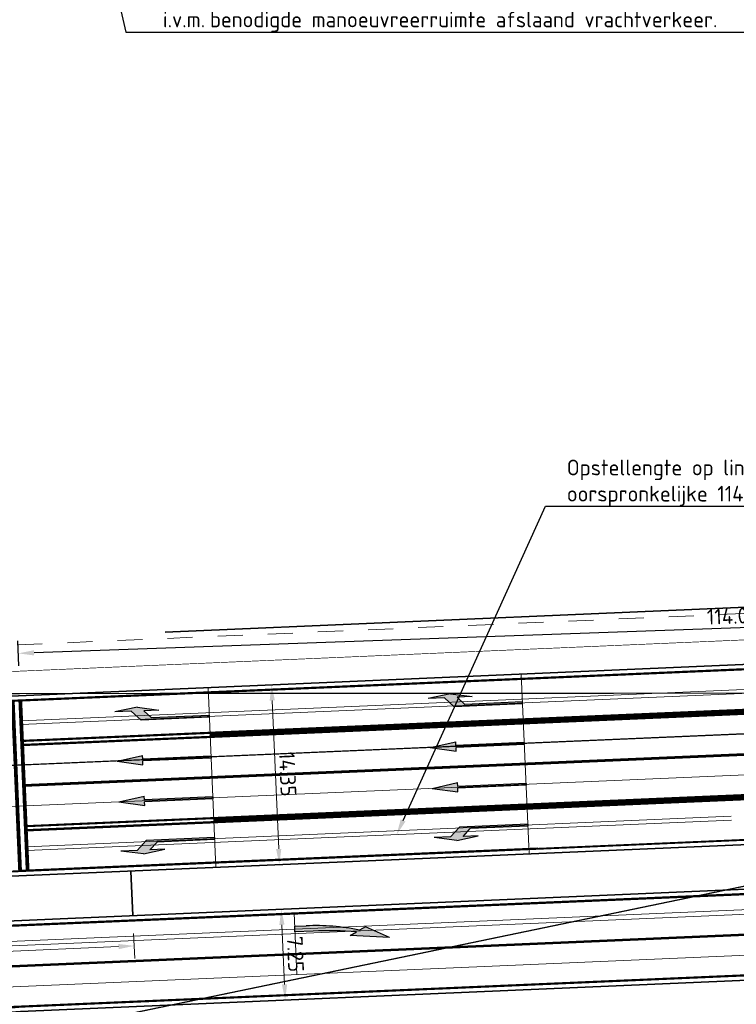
# Model space of a CAD drawing. Header units: metres. Extents: x 170926 to 172327, y 405849 to 407908.
# Tile 10 of 19: x 171432 to 171489, y 406611 to 406689. Entities that reach past the tile are written whole.
import ezdxf
from ezdxf import colors
from ezdxf.entities.mleader import LeaderData, LeaderLine
from ezdxf.math import Vec2, Vec3

# ---------------------------------------------------------------- set-up
doc = ezdxf.new("R2010")
doc.units = ezdxf.units.M
for name, pattern in [('VW-1-1_STREEP', [2, 1, -1]), ('VW-1-3_STREEP', [4, 1, -3]), ('VW-3-3_STREEP', [6, 3, -3]), ('VW-3-9_STREEP', [12, 3, -9]), ('XX-HIDDEN', [4, 2, -2])]:
    doc.linetypes.add(name, pattern=pattern)
doc.layers.get('Defpoints').update_dxf_attribs({"color": 211, "lineweight": 25})
for name, color, linetype, lineweight in [('N-WE-KW-KUNSTWERK_GELUIDSWERING-G', 7, 'KW-SCHERM', 35), ('N-WE-VH-KANTVERHARDING-G', 210, 'Continuous', 35), ('N-WE-VH-VERHARDING_HALFVERHARDING-G', 34, 'XX-HIDDEN', 35), ('N-WE-VW-MARKERING_DWARS_STOPSTREEP_030-G', 7, 'Continuous', 25), ('N-WE-VW-MARKERING_LANGS_STREEP_11_15-G', 7, 'VW-1-1_STREEP', 13), ('N-WE-VW-MARKERING_LANGS_STREEP_13_015-G', 7, 'VW-1-3_STREEP', 13), ('N-WE-VW-MARKERING_LANGS_STREEP_13_45-G', 7, 'VW-1-3_STREEP', 50), ('N-WE-VW-MARKERING_LANGS_STREEP_33_15-G', 7, 'VW-3-3_STREEP', 13), ('N-WE-VW-MARKERING_LANGS_STREEP_39_15-G', 7, 'VW-3-9_STREEP', 13), ('N-WE-VW-MARKERING_LANGS_STREEP_DOORGETROKKEN_15-G', 7, 'Continuous', 13), ('N-WE-VW-MARKERING_PIJL-S-500', 7, 'Continuous', 25), ('N-WE-VW-OPRIJZICHT-G', 10, 'XX-HIDDEN', 13), ('X-XX-AL-M-500', 7, 'Continuous', 18), ('X-XX-AL-T25-500', 7, 'Continuous', 25)]:
    doc.layers.add(name, color=color, linetype=linetype, lineweight=lineweight)
doc.layers.add('N-WE-VW-OBSTAKELVRIJEZONE-G', color=140, linetype='XX-HIDDEN', lineweight=18, plot=False)
doc.layers.add('X-XX-AL-HULPLIJN-G', color=7, linetype='Continuous', lineweight=18, plot=False)
doc.styles.add('NLCS-ISO-M500-T25', font='NLCS-ISO.ttf', dxfattribs={"height": 1.25})
doc.linetypes.add('KW-SCHERM', pattern='A,8,-2,[18,Afdeling.shx,S=1,R=0,X=0,Y=0],-2', length=12)
doc.dimstyles.new('NLCS-M500-T25-PIJL_L2_H1', dxfattribs={"dimscale": 0.5, "dimtxt": 2.5, "dimasz": 2.5, "dimexe": 2, "dimexo": 2, "dimgap": 0.7, "dimtad": 1, "dimzin": 0, "dimdsep": 46, "dimtxsty": 'NLCS-ISO-M500-T25', "dimcen": 0, "dimdle": 2, "dimclrd": 256, "dimclre": 256, "dimclrt": 256, "dimadec": 1, "dimazin": 0, "dimtfac": 1, "dimtdec": 3, "dimtofl": 0, "dimtmove": 0, "dimatfit": 3, "dimfxl": 2, "dimfxlon": 1, "dimtfillclr": 256, "dimtolj": 1, "dimtzin": 0, "dimlwd": -1, "dimlwe": -1, "dimarcsym": 0})

# ---------------------------------------------------------------- blocks, each defined once
blk = doc.blocks.new('*D1804')
at = {"layer": 'Defpoints', "transparency": 16777216}
for p, q in [((171546.041, 406641.636), (171545.971, 406643.634)), ((171544.757, 406642.591), (171433.321, 406638.666)), ((171432.107, 406637.623), (171432.037, 406639.622))]:
    blk.add_line(p, q, dxfattribs=at)
at = {"layer": 'Defpoints', "color": 0, "transparency": 16777216}
for p in [(171432.072, 406638.622), (171546.125, 406639.267), (171432.191, 406635.254)]:
    blk.add_point(p, dxfattribs=at)
at = {"layer": 'Defpoints', "transparency": 16777216}
for points in [[(171544.75, 406642.799), (171544.764, 406642.383), (171546.006, 406642.635)], [(171433.314, 406638.875), (171433.329, 406638.458), (171432.072, 406638.622)]]:
    blk.add_solid(points, dxfattribs=at)
at = {"layer": 'Defpoints', "transparency": 16777216, "insert": (171489.005, 406641.603), "char_height": 1.25, "attachment_point": 5, "rotation": 2.01704, "style": 'NLCS-ISO-M500-T25'}
blk.add_mtext('\\A1;114.00', dxfattribs=at)
blk = doc.blocks.new('*D1794')
at = {"layer": 'Defpoints', "color": 0, "transparency": 16777216}
for p in [(171441.093, 406620.143), (171416.117, 406619.066), (171441.302, 406615.309)]:
    blk.add_point(p, dxfattribs=at)
at = {"layer": 'X-XX-AL-M-500', "transparency": 16777216}
for p, q in [((171441.259, 406616.309), (171441.345, 406614.31)), ((171416.282, 406615.232), (171416.368, 406613.233)), ((171417.574, 406614.286), (171440.053, 406615.256))]:
    blk.add_line(p, q, dxfattribs=at)
for points in [[(171440.044, 406615.464), (171440.062, 406615.047), (171441.302, 406615.309)], [(171417.565, 406614.495), (171417.583, 406614.078), (171416.325, 406614.233)]]:
    blk.add_solid(points, dxfattribs=at)
at = {"layer": 'X-XX-AL-M-500', "transparency": 16777216, "insert": (171428.771, 406615.745), "char_height": 1.25, "attachment_point": 5, "rotation": 2.46891, "style": 'NLCS-ISO-M500-T25'}
blk.add_mtext('\\A1;25.00', dxfattribs=at)
blk = doc.blocks.new('N-SVW-MARKERING_PIJL_VERDRIJF_RE_7.5')
at = {"linetype": 'Continuous'}
blk.add_hatch(color=256, dxfattribs=at).paths.add_polyline_path([(7.5, -0.985), (5.63, -0.065), (5.15, -0.305, 0.06388), (0.9, 0.225), (0, 0.225), (0, -0.225), (1.44, -0.225, -0.028877), (4.9, -0.425), (4.38, -0.695)])
for p, q in [((0, 0.225), (0.9, 0.225)), ((0, -0.225), (0, 0.225)), ((1.44, -0.225), (0, -0.225)), ((4.38, -0.695), (4.9, -0.425)), ((7.5, -0.985), (4.38, -0.695)), ((5.63, -0.065), (5.15, -0.305)), ((7.5, -0.985), (5.63, -0.065))]:
    blk.add_line(p, q, dxfattribs=at)
for centre, radius, start, end in [((0.959, -16.605), 16.83, 75.58141, 90.20174), ((1.44, -30.255), 30.03, 83.38368, 89.99989)]:
    blk.add_arc(centre, radius, start, end, dxfattribs=at)
blk = doc.blocks.new('*D1791')
at = {"layer": 'Defpoints', "color": 0, "transparency": 16777216}
for p in [(171452.261, 406636.12), (171452.261, 406636.12), (171452.88, 406621.783)]:
    blk.add_point(p, dxfattribs=at)
at = {"layer": 'X-XX-AL-M-500', "transparency": 16777216}
for p, q in [((171452.261, 406636.12), (171451.262, 406636.077)), ((171452.826, 406623.032), (171452.315, 406634.871)), ((171452.88, 406621.783), (171451.88, 406621.74))]:
    blk.add_line(p, q, dxfattribs=at)
for points in [[(171452.523, 406634.88), (171452.107, 406634.862), (171452.261, 406636.12)], [(171453.034, 406623.041), (171452.618, 406623.023), (171452.88, 406621.783)]]:
    blk.add_solid(points, dxfattribs=at)
at = {"layer": 'X-XX-AL-M-500', "transparency": 16777216, "insert": (171453.545, 406628.993), "char_height": 1.25, "attachment_point": 5, "rotation": 272.46891, "style": 'NLCS-ISO-M500-T25'}
blk.add_mtext('\\A1;14.35', dxfattribs=at)
blk = doc.blocks.new('*D1790')
at = {"layer": 'Defpoints', "color": 0, "transparency": 16777216}
for p in [(171453.032, 406618.236), (171453.345, 406610.993), (171453.345, 406610.993)]:
    blk.add_point(p, dxfattribs=at)
at = {"layer": 'X-XX-AL-M-500', "transparency": 16777216}
for p, q in [((171453.032, 406618.236), (171454.032, 406618.279)), ((171453.086, 406616.987), (171453.291, 406612.242)), ((171453.345, 406610.993), (171454.344, 406611.036))]:
    blk.add_line(p, q, dxfattribs=at)
for points in [[(171453.294, 406616.996), (171452.878, 406616.978), (171453.032, 406618.236)], [(171453.499, 406612.251), (171453.083, 406612.233), (171453.345, 406610.993)]]:
    blk.add_solid(points, dxfattribs=at)
at = {"layer": 'X-XX-AL-M-500', "transparency": 16777216, "insert": (171454.163, 406614.657), "char_height": 1.25, "attachment_point": 5, "rotation": 272.46891, "style": 'NLCS-ISO-M500-T25'}
blk.add_mtext('\\A1;7.25', dxfattribs=at)
blk = doc.blocks.new('N-SVW-MARKERING_PIJL_LA_7.5')
blk.add_hatch(color=256).paths.add_polyline_path([(4, 0.675), (5.196, 0.675), (4.596, 0.075), (0, 0.075), (0, -0.075), (5.45, -0.075), (6.2, 0.675), (7.5, 0.675), (5.7, 0.975)])
for p, q in [((5.7, 0.975), (4, 0.675)), ((5.7, 0.975), (7.5, 0.675)), ((0, 0.075), (4.596, 0.075)), ((0, -0.075), (0, 0.075)), ((4, 0.675), (5.196, 0.675)), ((5.196, 0.675), (4.596, 0.075)), ((6.2, 0.675), (5.45, -0.075)), ((6.2, 0.675), (7.5, 0.675)), ((0, -0.075), (5.45, -0.075))]:
    blk.add_line(p, q)
blk = doc.blocks.new('N-SVW-MARKERING_PIJL_RA_7.5')
blk.add_hatch(color=256).paths.add_polyline_path([(5.196, -0.675), (4, -0.675), (5.7, -0.975), (7.5, -0.675), (6.2, -0.675), (5.45, 0.075), (0, 0.075), (0, -0.075), (4.596, -0.075)])
for p, q in [((0, 0.075), (5.45, 0.075)), ((0, 0.075), (0, -0.075)), ((6.2, -0.675), (5.45, 0.075)), ((0, -0.075), (4.596, -0.075)), ((4, -0.675), (5.196, -0.675)), ((5.7, -0.975), (4, -0.675)), ((5.196, -0.675), (4.596, -0.075)), ((5.7, -0.975), (7.5, -0.675)), ((6.2, -0.675), (7.5, -0.675))]:
    blk.add_line(p, q)
blk = doc.blocks.new('N-SVW-MARKERING_PIJL_RD_7.5')
blk.add_hatch(color=256).paths.add_polyline_path([(5.45, 0.375), (5.45, 0.075), (0, 0.075), (0, -0.075), (5.45, -0.075), (5.45, -0.375), (7.5, 0)])
for p, q in [((0, 0.075), (5.45, 0.075)), ((0, -0.075), (0, 0.075)), ((5.45, 0.375), (5.45, 0.075)), ((7.5, 0), (5.45, 0.375)), ((7.5, 0), (5.45, -0.375)), ((0, -0.075), (5.45, -0.075)), ((5.45, -0.075), (5.45, -0.375))]:
    blk.add_line(p, q)

msp = doc.modelspace()

# ---------------------------------------------------------------- linework, layer by layer
at = {"layer": 'N-WE-KW-KUNSTWERK_GELUIDSWERING-G', "transparency": 33554687, "flags": 128}
msp.add_lwpolyline([(171714.57, 406655.029), (171602.952, 406645.434, -0.002686), (171581.589, 406643.714), (171564.027, 406644.228), (171546.032, 406644.917, -0.003538), (171517.88, 406643.503), (171443.764, 406640.307)], format="xyb", dxfattribs=at)
at = {"layer": 'N-WE-VH-KANTVERHARDING-G'}
for points in [[(171840.62, 406661.297), (171603.342, 406640.901, -0.002715), (171581.693, 406639.159), (171563.874, 406639.681), (171546.075, 406640.362, -0.003511), (171518.076, 406638.957), (171431.459, 406635.223)], [(171841.263, 406653.825), (171750.437, 406646.017, 0.034651), (171641.068, 406628.926, -0.045332), (171533.396, 406614.445), (171432.251, 406610.083, 0.410709), (171417.904, 406594.631), (171419.1, 406556.201), (171419.278, 406552.898), (171414.9, 406529.783)], [(171423.094, 406616.945), (171533.084, 406621.688, 0.025031), (171592.176, 406627.208), (171610.079, 406628.242), (171627.996, 406629.823, 0.005256), (171640.256, 406632.484, -0.01791), (171696.764, 406643.263)]]:
    msp.add_lwpolyline(points, format="xyb", dxfattribs=at)
for points in [[(171492.77, 406623.503), (171419.701, 406620.352)], [(171441.045, 406621.273), (171441.198, 406617.726)]]:
    msp.add_lwpolyline(points, dxfattribs=at)
at = {"layer": 'N-WE-VH-VERHARDING_HALFVERHARDING-G', "const_width": 0.05, "flags": 128}
msp.add_lwpolyline([(171840.453, 406663.24), (171603.175, 406642.844, -0.002703), (171581.649, 406641.111), (171563.94, 406641.629), (171546.057, 406642.314, -0.003523), (171517.992, 406640.906), (171423.986, 406636.852)], format="xyb", dxfattribs=at)
at = {"layer": 'N-WE-VW-MARKERING_DWARS_STOPSTREEP_030-G', "transparency": 33554687, "const_width": 0.3, "flags": 128}
for points in [[(171431.624, 406634.854), (171432.21, 406621.267)], [(171432.224, 406634.88), (171432.809, 406621.293)]]:
    msp.add_lwpolyline(points, dxfattribs=at)
at = {"layer": 'N-WE-VW-MARKERING_LANGS_STREEP_11_15-G', "ltscale": 2, "const_width": 0.15, "flags": 128}
msp.add_lwpolyline([(171382.858, 406611.582), (171432.394, 406613.718)], dxfattribs=at)
at = {"layer": 'N-WE-VW-MARKERING_LANGS_STREEP_13_015-G', "ltscale": 2, "const_width": 0.15, "flags": 128}
msp.add_lwpolyline([(171674.077, 406643.343), (171603.653, 406637.289, -0.010664), (171518.385, 406631.789), (171432.516, 406628.087)], format="xyb", dxfattribs=at)
at = {"layer": 'N-WE-VW-MARKERING_LANGS_STREEP_13_45-G', "ltscale": 2, "const_width": 0.45, "flags": 128}
msp.add_lwpolyline([(171579.529, 406638.772, -0.007675), (171518.239, 406635.186), (171447.356, 406632.13)], format="xyb", dxfattribs=at)
msp.add_lwpolyline([(171526.557, 406628.738), (171447.649, 406625.336)], dxfattribs=at)
at = {"layer": 'N-WE-VW-MARKERING_LANGS_STREEP_33_15-G', "ltscale": 2, "flags": 128}
msp.add_lwpolyline([(171840.653, 406660.923, 0.15, 0.15, 0), (171676.932, 406646.85, 0.15, 0.15, 0), (171603.374, 406640.527, 0.15, 0.15, -0.002718), (171581.702, 406638.783, 0.15, 0.15, 0), (171563.861, 406639.306, 0.15, 0.15, 0), (171546.079, 406639.986, 0.15, 0.15, -0.003509), (171518.092, 406638.583, 0.15, 0.15, 0), (171431.476, 406634.848, 0.15, 0.15, -0.42342), (171415.439, 406650.023, 0.15, 0.15, 0)], format="xyseb", dxfattribs=at)
at = {"layer": 'N-WE-VW-MARKERING_LANGS_STREEP_33_15-G', "ltscale": 2, "const_width": 0.15, "flags": 128}
msp.add_lwpolyline([(171841.231, 406654.198), (171750.405, 406646.391, 0.022958), (171677.615, 406636.752, 0.011684), (171640.984, 406629.291, -0.045332), (171533.38, 406614.819), (171432.235, 406610.458, 0.410709), (171417.529, 406594.619)], format="xyb", dxfattribs=at)
at = {"layer": 'N-WE-VW-MARKERING_LANGS_STREEP_39_15-G', "ltscale": 2, "const_width": 0.15, "flags": 128}
msp.add_lwpolyline([(171432.394, 406613.718), (171533.24, 406618.066, 0.003352), (171541.231, 406618.464, 0.003352)], format="xyb", dxfattribs=at)
at = {"layer": 'N-WE-VW-MARKERING_LANGS_STREEP_DOORGETROKKEN_15-G', "flags": 128}
msp.add_lwpolyline([(171753.649, 406650.534, 0.15, 0.15, 0), (171677.534, 406643.991, 0.15, 0.15, 0), (171641.975, 406637.322, 0.15, 0.15, 0), (171603.931, 406634.051, 0.15, 0.15, -0.009447), (171528.286, 406628.987, 0.15, 0.15, 0), (171492.735, 406623.877, 0.15, 0.15, 0), (171419.685, 406620.727, 0.15, 0.15, 0.047537), (171416.796, 406620.325, 0.15, 0.15, 0.728184), (171416.589, 406617.716, 0.15, 0.15, 0.108933), (171423.11, 406616.571, 0.15, 0.15, 0), (171533.1, 406621.313, 0.15, 0.15, 0.025024), (171592.213, 406626.834, 0.15, 0.15, 0), (171610.106, 406627.868, 0.15, 0.15, 0), (171628.05, 406629.451, 0, 0, 0)], format="xyseb", dxfattribs=at)
at = {"layer": 'N-WE-VW-MARKERING_LANGS_STREEP_DOORGETROKKEN_15-G', "const_width": 0.15, "flags": 128}
for points in [[(171432.364, 406631.633), (171447.35, 406632.279)], [(171432.376, 406631.334), (171447.363, 406631.98)], [(171447.643, 406625.486), (171432.656, 406624.84)], [(171447.655, 406625.186), (171432.669, 406624.54)]]:
    msp.add_lwpolyline(points, dxfattribs=at)
at = {"layer": 'N-WE-VW-OBSTAKELVRIJEZONE-G'}
msp.add_lwpolyline([(171840.274, 406665.332), (171602.995, 406644.936, -0.002689), (171581.601, 406643.213), (171564.01, 406643.728), (171546.037, 406644.416, -0.003535), (171517.901, 406643.004), (171421.043, 406638.827)], format="xyb", dxfattribs=at)
at = {"layer": 'N-WE-VW-OPRIJZICHT-G', "const_width": 0.1, "flags": 128}
for points in [[(171557.175, 406635.492, -0.004861), (171518.314, 406633.437), (171402.335, 406628.437), (171402.035, 406635.405)], [(171412.778, 406628.887), (171413.838, 406604.285), (171567.606, 406636.172, -0.006166), (171518.314, 406633.437)]]:
    msp.add_lwpolyline(points, format="xyb", close=True, dxfattribs=at)
at = {"layer": 'X-XX-AL-HULPLIJN-G', "flags": 128}
msp.add_lwpolyline([(171840.659, 406660.849), (171676.938, 406646.776), (171603.381, 406640.453, -0.002718), (171581.704, 406638.708), (171563.859, 406639.231), (171546.079, 406639.911, -0.003509), (171518.095, 406638.508), (171429.899, 406634.705)], format="xyb", dxfattribs=at)
at = {"layer": 'X-XX-AL-HULPLIJN-G'}
for points in [[(171840.792, 406659.304), (171603.513, 406638.908, -0.010664), (171518.315, 406633.412), (171432.446, 406629.71)], [(171382.928, 406609.959), (171533.31, 406616.443, 0.045332), (171640.623, 406630.876, -0.034651), (171750.266, 406648.01), (171841.092, 406655.817)], [(171382.995, 406608.41), (171533.376, 406614.894, 0.045332), (171640.967, 406629.364, -0.034651), (171750.399, 406646.466), (171841.224, 406654.273)], [(171382.998, 406608.335), (171533.38, 406614.819, 0.045332), (171640.984, 406629.291, -0.034651), (171750.405, 406646.391), (171841.231, 406654.198)], [(171674.071, 406643.418), (171603.646, 406637.364, -0.010664), (171518.382, 406631.864), (171432.513, 406628.162)], [(171674.077, 406643.343), (171603.653, 406637.289, -0.010664), (171518.385, 406631.789), (171447.503, 406628.733)], [(171674.083, 406643.268), (171603.659, 406637.215, -0.010664), (171518.388, 406631.714), (171432.52, 406628.012)], [(171658.026, 406640.332), (171603.792, 406635.67, -0.010664), (171518.455, 406630.166), (171412.919, 406625.615)], [(171562.434, 406639.36, -0.005548), (171518.162, 406636.959), (171432.294, 406633.257)], [(171562.453, 406639.061, -0.005548), (171518.175, 406636.659), (171432.306, 406632.957)], [(171579.513, 406638.996, -0.007675), (171518.229, 406635.411), (171432.36, 406631.708)], [(171579.546, 406638.547, -0.007675), (171518.248, 406634.961), (171432.38, 406631.259)], [(171642.715, 406637.46), (171603.924, 406634.126, -0.010664), (171518.522, 406628.617), (171432.653, 406624.915)], [(171382.855, 406611.657), (171533.236, 406618.141, 0.013092), (171564.403, 406620.304, 0.013092)], [(171382.861, 406611.507), (171533.243, 406617.991, 0.013592), (171565.606, 406620.269, 0.013592)]]:
    msp.add_lwpolyline(points, format="xyb", dxfattribs=at)
for points in [[(171472.17, 406636.978), (171472.788, 406622.641)], [(171447.193, 406635.901), (171447.812, 406621.564)], [(171504.337, 406627.555), (171432.673, 406624.465)], [(171488.905, 406625.638), (171432.726, 406623.216)], [(171488.918, 406625.339), (171432.739, 406622.916)], [(171473.499, 406623.122), (171432.207, 406621.342)], [(171382.721, 406614.754), (171531.493, 406621.169)], [(171382.772, 406613.57), (171531.544, 406619.985)], [(171382.788, 406613.206), (171531.56, 406619.62)]]:
    msp.add_lwpolyline(points, dxfattribs=at)
at = {"layer": 'X-XX-AL-HULPLIJN-G', "flags": 128}
msp.add_lwpolyline([(171454.062, 406617.905), (171454.272, 406613.035)], dxfattribs=at)

# ---------------------------------------------------------------- block references
at = {"layer": 'N-WE-VW-MARKERING_PIJL-S-500'}
for name, p, rotation in [('N-SVW-MARKERING_PIJL_RA_7.5', (171472.269, 406634.68), 182.4689078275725), ('N-SVW-MARKERING_PIJL_RA_7.5', (171447.293, 406633.603), 182.4689078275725), ('N-SVW-MARKERING_PIJL_RD_7.5', (171472.409, 406631.433), 182.4689078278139), ('N-SVW-MARKERING_PIJL_RD_7.5', (171447.433, 406630.356), 182.4689078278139), ('N-SVW-MARKERING_PIJL_RD_7.5', (171472.549, 406628.186), 182.4689078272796), ('N-SVW-MARKERING_PIJL_RD_7.5', (171447.573, 406627.109), 182.4689078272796), ('N-SVW-MARKERING_PIJL_LA_7.5', (171472.689, 406624.939), 182.4689078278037), ('N-SVW-MARKERING_PIJL_LA_7.5', (171447.713, 406623.862), 182.4689078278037), ('N-SVW-MARKERING_PIJL_VERDRIJF_RE_7.5', (171454.116, 406616.646), 2.468907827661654)]:
    msp.add_blockref(name, p, dxfattribs=dict(at, rotation=rotation))

# ---------------------------------------------------------------- dimensions: what is measured, and where the dimension line sits
at = {"layer": 'Defpoints'}
dim = msp.add_aligned_dim(p1=(171546.125, 406639.267), p2=(171432.191, 406635.254), distance=-3.37, dimstyle='NLCS-M500-T25-PIJL_L2_H1', dxfattribs=at)
dim.commit()
dim.dimension.update_dxf_attribs({"geometry": '*D1804', "text_midpoint": (171489.005, 406641.603)})
at = {"layer": 'X-XX-AL-M-500'}
for p1, p2, distance, picture, middle in [((171452.88, 406621.783), (171452.261, 406636.12), 0, '*D1791', (171453.545, 406628.993)), ((171416.117, 406619.066), (171441.093, 406620.143), -4.838, '*D1794', (171428.771, 406615.745)), ((171453.032, 406618.236), (171453.345, 406610.993), 0, '*D1790', (171454.163, 406614.657))]:
    dim = msp.add_aligned_dim(p1=p1, p2=p2, distance=distance, dimstyle='NLCS-M500-T25-PIJL_L2_H1', dxfattribs=at)
    dim.commit()
    dim.dimension.update_dxf_attribs({"geometry": picture, "text_midpoint": middle})

# ---------------------------------------------------------------- leaders
at = {"layer": 'Defpoints', "transparency": 33554687}
ml = msp.add_multileader_mtext('Standard', dxfattribs=at)
ml.set_content('Opstellengte op linksafvak wijkt met 60 meter af van \\Poorspronkelijke 114 meter in verband met besparing van asfalt', color=256, style='NLCS-ISO-M500-T25')
ml.set_leader_properties(color=256, linetype='ByLayer', lineweight=-1)
ml.build(insert=Vec2(0, 0))
ml.multileader.update_dxf_attribs({"text_left_attachment_type": 5, "text_right_attachment_type": 5, "dogleg_length": 1.25, "arrow_head_size": 1.25})
ctx = ml.context
ctx.base_point, ctx.char_height, ctx.arrow_head_size, ctx.landing_gap_size, ctx.plane_origin = Vec3(171475.348, 406650.352), 1.25, 1.25, 0.45, Vec3(171550.327, 406629.92)
ctx.left_attachment, ctx.right_attachment = 5, 5
notes = []
notes.append((ctx, [(1, (1, 1, 0), (171474.098, 406650.352), (1, 0), 1.25, [(0, [(171462.227, 406624.17)], 0, [])])]))
ctx.mtext.insert, ctx.mtext.flow_direction = Vec3(171475.798, 406654.061), 5
at = {"layer": 'X-XX-AL-T25-500', "transparency": 33554687}
ml = msp.add_multileader_mtext('Standard', dxfattribs=at)
ml.set_content('Stopstreep komt extra ver terug te liggen\\P\\pxi-3,l4,t4;i.v.m.^Ibenodigde manoeuvreerruimte afslaand vrachtverkeer.', color=256, style='NLCS-ISO-M500-T25')
ml.set_leader_properties(color=256, linetype='ByLayer', lineweight=-1)
ml.build(insert=Vec2(0, 0))
ml.multileader.update_dxf_attribs({"text_left_attachment_type": 5, "text_right_attachment_type": 5, "dogleg_length": 1.25, "arrow_head_size": 1.25})
ctx = ml.context
ctx.base_point, ctx.char_height, ctx.arrow_head_size, ctx.landing_gap_size, ctx.plane_origin = Vec3(171441.892, 406688.146), 1.25, 1.25, 0.45, Vec3(171501.107, 406668.716)
ctx.left_attachment, ctx.right_attachment = 5, 5
notes.append((ctx, [(1, (1, 1, 0), (171440.642, 406688.146), (1, 0), 1.25, [(0, [(171436.08, 406707.521)], 0, [])])]))
ctx.mtext.insert, ctx.mtext.flow_direction = Vec3(171442.342, 406691.854), 5
for ctx, leaders in notes:
    for number, flags, end, landing, length, lines in leaders:
        leader = LeaderData()
        leader.index, (leader.has_last_leader_line, leader.has_dogleg_vector, leader.attachment_direction) = number, flags
        leader.last_leader_point, leader.dogleg_vector, leader.dogleg_length = Vec3(end), Vec3(landing), length
        for number, points, colour, breaks in lines:
            line = LeaderLine()
            line.index, line.vertices, line.color, line.breaks = number, Vec3.list(points), colors.encode_raw_color(colour), breaks
            leader.lines.append(line)
        ctx.leaders.append(leader)

doc.saveas('drawing.dxf')
